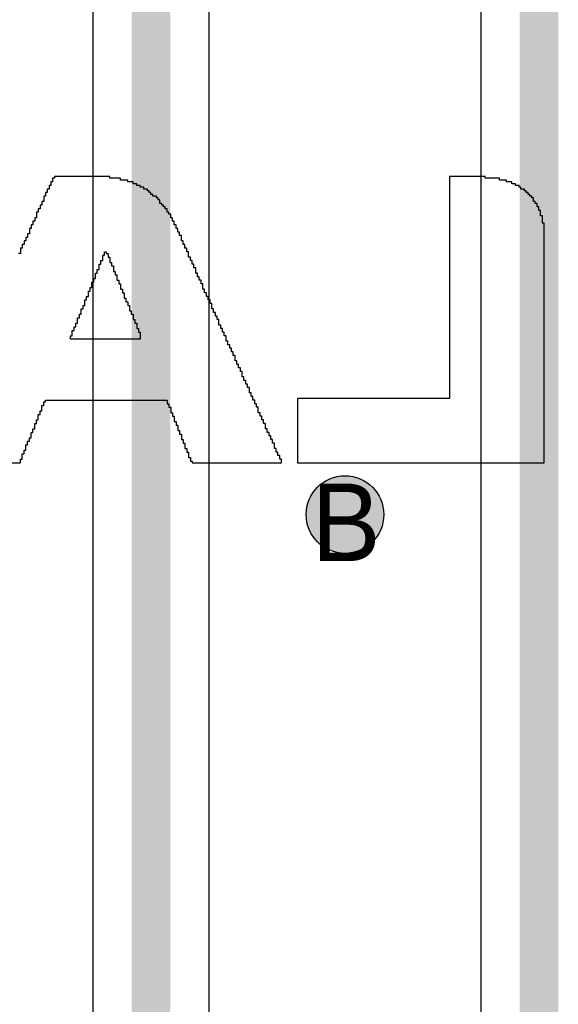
# Model space of a CAD drawing. Header units: millimetres. Extents: x -1.5 to 11.1, y -3 to 5.
# Tile 136 of 256: x 0.366 to 0.505, y 2.424 to 2.678. Entities that reach past the tile are written whole.
import ezdxf

# ---------------------------------------------------------------- set-up
doc = ezdxf.new("R2010")
doc.units = ezdxf.units.MM
doc.header["$MEASUREMENT"] = 0
for name, color, linetype, true_color in [('BottomLayer', 5, 'Continuous', 0x0000ff), ('BottomOverlay', 7, 'Continuous', 0x999900), ('DrillDrawing', 1, 'Continuous', 0xff0000), ('Metal_2', 7, 'Continuous', 0x7f0000), ('Metal_3', 7, 'Continuous', 0x3f7f00), ('TopLayer', 1, 'Continuous', 0xff0000)]:
    doc.layers.add(name, color=color, linetype=linetype, true_color=true_color)
doc.styles.add('textstyle638', font='txt')

# ---------------------------------------------------------------- blocks, each defined once
blk = doc.blocks.new('GRF_2021_F____B_16')
at = {"layer": 'BottomOverlay'}
for p, q in [((0.16228, 0.03666), (0.09865, 0.03666)), ((0.09865, 0.03666), (0.09865, 0.0362)), ((0.09865, 0.0362), (0.09865, 0.03573)), ((0.09865, 0.03573), (0.09865, 0.03527)), ((0.16228, 0.0362), (0.16228, 0.03666)), ((0.16228, 0.03573), (0.16228, 0.0362)), ((0.16228, 0.03527), (0.16228, 0.03573)), ((0.18941, 0.03666), (0.16636, 0.03666)), ((0.16636, 0.03666), (0.16636, 0.0362)), ((0.16636, 0.0362), (0.16636, 0.03573)), ((0.16636, 0.03573), (0.16682, 0.03573)), ((0.16682, 0.03573), (0.16682, 0.03527)), ((0.18941, 0.0362), (0.18941, 0.03666)), ((0.18987, 0.0362), (0.18941, 0.0362)), ((0.18987, 0.03573), (0.18987, 0.0362)), ((0.18987, 0.03527), (0.18987, 0.03573)), ((0.23368, 0.03573), (0.23321, 0.03573)), ((0.23321, 0.03573), (0.23321, 0.03527)), ((0.25811, 0.03666), (0.23368, 0.03666)), ((0.23368, 0.03666), (0.23368, 0.0362)), ((0.23368, 0.0362), (0.23368, 0.03573)), ((0.09865, 0.03527), (0.09865, 0.03481)), ((0.09865, 0.03481), (0.09865, 0.03435)), ((0.09865, 0.03435), (0.09865, 0.03389)), ((0.09865, 0.03389), (0.09865, 0.03343)), ((0.09865, 0.03343), (0.09865, 0.03297)), ((0.16228, 0.03481), (0.16228, 0.03527)), ((0.16228, 0.03435), (0.16228, 0.03481)), ((0.16228, 0.03389), (0.16228, 0.03435)), ((0.16228, 0.03343), (0.16228, 0.03389)), ((0.16228, 0.03297), (0.16228, 0.03343)), ((0.16682, 0.03527), (0.16682, 0.03481)), ((0.16682, 0.03481), (0.16728, 0.03481)), ((0.16728, 0.03481), (0.16728, 0.03435)), ((0.16728, 0.03435), (0.16728, 0.03389)), ((0.16728, 0.03389), (0.16774, 0.03389)), ((0.16774, 0.03389), (0.16774, 0.03343)), ((0.16774, 0.03343), (0.16774, 0.03297)), ((0.19033, 0.03527), (0.18987, 0.03527)), ((0.19033, 0.03481), (0.19033, 0.03527)), ((0.19033, 0.03435), (0.19033, 0.03481)), ((0.19033, 0.03389), (0.19033, 0.03435)), ((0.19079, 0.03389), (0.19033, 0.03389)), ((0.19079, 0.03343), (0.19079, 0.03389)), ((0.19079, 0.03297), (0.19079, 0.03343)), ((0.23275, 0.03343), (0.23229, 0.03343)), ((0.23229, 0.03343), (0.23229, 0.03297)), ((0.23321, 0.03435), (0.23275, 0.03435)), ((0.23275, 0.03435), (0.23275, 0.03389)), ((0.23275, 0.03389), (0.23275, 0.03343)), ((0.23321, 0.03527), (0.23321, 0.03481)), ((0.23321, 0.03481), (0.23321, 0.03435)), ((0.09865, 0.03297), (0.09865, 0.03251)), ((0.09865, 0.03251), (0.09865, 0.03205)), ((0.09865, 0.03205), (0.09865, 0.03159)), ((0.09865, 0.03159), (0.09865, 0.03112)), ((0.09865, 0.03112), (0.09865, 0.03066)), ((0.09865, 0.03066), (0.09865, 0.0302)), ((0.16228, 0.03251), (0.16228, 0.03297)), ((0.16228, 0.03205), (0.16228, 0.03251)), ((0.16228, 0.03159), (0.16228, 0.03205)), ((0.16228, 0.03112), (0.16228, 0.03159)), ((0.16228, 0.03066), (0.16228, 0.03112)), ((0.16228, 0.0302), (0.16228, 0.03066)), ((0.16774, 0.03297), (0.1682, 0.03297)), ((0.1682, 0.03297), (0.1682, 0.03251)), ((0.1682, 0.03251), (0.1682, 0.03205)), ((0.1682, 0.03205), (0.1682, 0.03159)), ((0.1682, 0.03159), (0.16866, 0.03159)), ((0.16866, 0.03159), (0.16866, 0.03112)), ((0.16866, 0.03112), (0.16866, 0.03066)), ((0.16866, 0.03066), (0.16912, 0.03066)), ((0.16912, 0.03066), (0.16912, 0.0302)), ((0.19125, 0.03297), (0.19079, 0.03297)), ((0.19125, 0.03251), (0.19125, 0.03297)), ((0.19125, 0.03205), (0.19125, 0.03251)), ((0.19125, 0.03159), (0.19125, 0.03205)), ((0.19172, 0.03159), (0.19125, 0.03159)), ((0.19172, 0.03112), (0.19172, 0.03159)), ((0.19172, 0.03066), (0.19172, 0.03112)), ((0.19218, 0.03066), (0.19172, 0.03066)), ((0.19218, 0.0302), (0.19218, 0.03066)), ((0.23183, 0.03112), (0.23137, 0.03112)), ((0.23137, 0.03112), (0.23137, 0.03066)), ((0.23137, 0.03066), (0.23137, 0.0302)), ((0.23229, 0.03205), (0.23183, 0.03205)), ((0.23183, 0.03205), (0.23183, 0.03159)), ((0.23183, 0.03159), (0.23183, 0.03112)), ((0.23229, 0.03297), (0.23229, 0.03251)), ((0.23229, 0.03251), (0.23229, 0.03205)), ((0.09865, 0.0302), (0.09865, 0.02974)), ((0.09865, 0.02974), (0.09865, 0.02928)), ((0.09865, 0.02928), (0.09865, 0.02882)), ((0.09865, 0.02882), (0.09865, 0.02836)), ((0.09865, 0.02836), (0.09865, 0.0279)), ((0.16228, 0.02974), (0.16228, 0.0302)), ((0.16228, 0.02928), (0.16228, 0.02974)), ((0.16228, 0.02882), (0.16228, 0.02928)), ((0.16228, 0.02836), (0.16228, 0.02882)), ((0.16228, 0.0279), (0.16228, 0.02836)), ((0.16912, 0.0302), (0.16912, 0.02974)), ((0.16912, 0.02974), (0.16958, 0.02974)), ((0.16958, 0.02974), (0.16958, 0.02928)), ((0.16958, 0.02928), (0.16958, 0.02882)), ((0.16958, 0.02882), (0.17004, 0.02882)), ((0.17004, 0.02882), (0.17004, 0.02836)), ((0.17004, 0.02836), (0.17004, 0.0279)), ((0.19218, 0.02974), (0.19218, 0.0302)), ((0.19218, 0.02928), (0.19218, 0.02974)), ((0.19264, 0.02928), (0.19218, 0.02928)), ((0.19264, 0.02882), (0.19264, 0.02928)), ((0.19264, 0.02836), (0.19264, 0.02882)), ((0.1931, 0.02836), (0.19264, 0.02836)), ((0.1931, 0.0279), (0.1931, 0.02836)), ((0.23091, 0.02882), (0.23045, 0.02882)), ((0.23045, 0.02882), (0.23045, 0.02836)), ((0.23045, 0.02836), (0.23045, 0.0279)), ((0.23137, 0.0302), (0.23091, 0.0302)), ((0.23091, 0.0302), (0.23091, 0.02974)), ((0.23091, 0.02974), (0.23091, 0.02928)), ((0.23091, 0.02928), (0.23091, 0.02882)), ((0.09865, 0.0279), (0.09865, 0.02744)), ((0.09865, 0.02744), (0.09865, 0.02697)), ((0.09865, 0.02697), (0.09865, 0.02651)), ((0.09865, 0.02651), (0.09865, 0.02605)), ((0.09865, 0.02605), (0.09865, 0.02559)), ((0.09865, 0.02559), (0.09865, 0.02513)), ((0.16228, 0.02744), (0.16228, 0.0279)), ((0.16228, 0.02697), (0.16228, 0.02744)), ((0.16228, 0.02651), (0.16228, 0.02697)), ((0.16228, 0.02605), (0.16228, 0.02651)), ((0.16228, 0.02559), (0.16228, 0.02605)), ((0.16228, 0.02513), (0.16228, 0.02559)), ((0.17004, 0.0279), (0.17051, 0.0279)), ((0.17051, 0.0279), (0.17051, 0.02744)), ((0.17051, 0.02744), (0.17051, 0.02697)), ((0.17051, 0.02697), (0.17051, 0.02651)), ((0.17051, 0.02651), (0.17097, 0.02651)), ((0.17097, 0.02651), (0.17097, 0.02605)), ((0.17097, 0.02605), (0.17097, 0.02559)), ((0.17097, 0.02559), (0.17143, 0.02559)), ((0.17143, 0.02559), (0.17143, 0.02513)), ((0.1931, 0.02744), (0.1931, 0.0279)), ((0.1931, 0.02697), (0.1931, 0.02744)), ((0.19356, 0.02697), (0.1931, 0.02697)), ((0.19356, 0.02651), (0.19356, 0.02697)), ((0.19356, 0.02605), (0.19356, 0.02651)), ((0.19402, 0.02605), (0.19356, 0.02605)), ((0.19402, 0.02559), (0.19402, 0.02605)), ((0.19402, 0.02513), (0.19402, 0.02559)), ((0.22953, 0.02559), (0.22906, 0.02559)), ((0.22906, 0.02559), (0.22906, 0.02513)), ((0.22999, 0.02651), (0.22953, 0.02651)), ((0.22953, 0.02651), (0.22953, 0.02605)), ((0.22953, 0.02605), (0.22953, 0.02559)), ((0.23045, 0.0279), (0.22999, 0.0279)), ((0.22999, 0.0279), (0.22999, 0.02744)), ((0.22999, 0.02744), (0.22999, 0.02697)), ((0.22999, 0.02697), (0.22999, 0.02651)), ((0.09865, 0.02513), (0.09865, 0.02467)), ((0.09865, 0.02467), (0.09865, 0.02421)), ((0.09865, 0.02421), (0.09865, 0.02375)), ((0.09865, 0.02375), (0.09865, 0.02329)), ((0.09865, 0.02329), (0.09865, 0.02282)), ((0.16228, 0.02467), (0.16228, 0.02513)), ((0.16228, 0.02421), (0.16228, 0.02467)), ((0.16228, 0.02375), (0.16228, 0.02421)), ((0.16228, 0.02329), (0.16228, 0.02375)), ((0.16228, 0.02282), (0.16228, 0.02329)), ((0.17143, 0.02513), (0.17143, 0.02467)), ((0.17143, 0.02467), (0.17189, 0.02467)), ((0.17189, 0.02467), (0.17189, 0.02421)), ((0.17189, 0.02421), (0.17189, 0.02375)), ((0.17189, 0.02375), (0.17235, 0.02375)), ((0.17235, 0.02375), (0.17235, 0.02329)), ((0.17235, 0.02329), (0.17235, 0.02282)), ((0.19402, 0.02467), (0.19402, 0.02513)), ((0.19448, 0.02467), (0.19402, 0.02467)), ((0.19448, 0.02421), (0.19448, 0.02467)), ((0.19448, 0.02375), (0.19448, 0.02421)), ((0.19494, 0.02375), (0.19448, 0.02375)), ((0.19494, 0.02329), (0.19494, 0.02375)), ((0.19494, 0.02282), (0.19494, 0.02329)), ((0.2286, 0.02329), (0.22814, 0.02329)), ((0.22814, 0.02329), (0.22814, 0.02282)), ((0.22906, 0.02421), (0.2286, 0.02421)), ((0.2286, 0.02421), (0.2286, 0.02375)), ((0.2286, 0.02375), (0.2286, 0.02329)), ((0.22906, 0.02513), (0.22906, 0.02467)), ((0.22906, 0.02467), (0.22906, 0.02421)), ((0.09865, 0.02282), (0.09865, 0.02236)), ((0.09865, 0.02236), (0.09865, 0.0219)), ((0.09865, 0.0219), (0.09865, 0.02144)), ((0.09865, 0.02144), (0.09865, 0.02098)), ((0.09865, 0.02098), (0.09865, 0.02052)), ((0.09865, 0.02052), (0.09865, 0.02006)), ((0.16228, 0.02236), (0.16228, 0.02282)), ((0.16228, 0.0219), (0.16228, 0.02236)), ((0.16228, 0.02144), (0.16228, 0.0219)), ((0.16228, 0.02098), (0.16228, 0.02144)), ((0.16228, 0.02052), (0.16228, 0.02098)), ((0.16228, 0.02006), (0.16228, 0.02052)), ((0.17235, 0.02282), (0.17235, 0.02236)), ((0.17235, 0.02236), (0.17281, 0.02236)), ((0.17281, 0.02236), (0.17281, 0.0219)), ((0.17281, 0.0219), (0.17281, 0.02144)), ((0.17281, 0.02144), (0.17327, 0.02144)), ((0.17327, 0.02144), (0.17327, 0.02098)), ((0.17327, 0.02098), (0.17327, 0.02052)), ((0.17327, 0.02052), (0.17373, 0.02052)), ((0.17373, 0.02052), (0.17373, 0.02006)), ((0.19494, 0.02236), (0.19494, 0.02282)), ((0.1954, 0.02236), (0.19494, 0.02236)), ((0.1954, 0.0219), (0.1954, 0.02236)), ((0.1954, 0.02144), (0.1954, 0.0219)), ((0.19587, 0.02144), (0.1954, 0.02144)), ((0.19587, 0.02098), (0.19587, 0.02144)), ((0.19587, 0.02052), (0.19587, 0.02098)), ((0.22722, 0.02052), (0.19587, 0.02052)), ((0.22768, 0.02098), (0.22722, 0.02098)), ((0.22722, 0.02098), (0.22722, 0.02052)), ((0.22814, 0.0219), (0.22768, 0.0219)), ((0.22768, 0.0219), (0.22768, 0.02144)), ((0.22768, 0.02144), (0.22768, 0.02098)), ((0.22814, 0.02282), (0.22814, 0.02236)), ((0.22814, 0.02236), (0.22814, 0.0219)), ((0.09865, 0.02006), (0.09865, 0.0196)), ((0.09865, 0.0196), (0.09865, 0.01914)), ((0.09865, 0.01914), (0.09865, 0.01867)), ((0.09865, 0.01867), (0.09865, 0.01821)), ((0.09865, 0.01821), (0.09865, 0.01775)), ((0.12309, 0.0196), (0.12309, 0.02006)), ((0.12309, 0.02006), (0.16228, 0.02006)), ((0.12309, 0.01914), (0.12309, 0.0196)), ((0.12309, 0.01867), (0.12309, 0.01914)), ((0.12309, 0.01821), (0.12309, 0.01867)), ((0.12309, 0.01775), (0.12309, 0.01821)), ((0.17373, 0.02006), (0.17373, 0.0196)), ((0.17373, 0.0196), (0.17419, 0.0196)), ((0.17419, 0.0196), (0.17419, 0.01914)), ((0.17419, 0.01914), (0.17419, 0.01867)), ((0.17419, 0.01867), (0.17466, 0.01867)), ((0.17466, 0.01867), (0.17466, 0.01821)), ((0.17466, 0.01821), (0.17466, 0.01775)), ((0.09865, 0.01775), (0.09865, 0.01729)), ((0.09865, 0.01729), (0.09865, 0.01683)), ((0.09865, 0.01683), (0.09865, 0.01637)), ((0.09865, 0.01637), (0.09865, 0.01591)), ((0.09865, 0.01591), (0.09865, 0.01545)), ((0.09865, 0.01545), (0.09865, 0.01499)), ((0.12309, 0.01729), (0.12309, 0.01775)), ((0.12309, 0.01683), (0.12309, 0.01729)), ((0.12309, 0.01637), (0.12309, 0.01683)), ((0.12309, 0.01591), (0.12309, 0.01637)), ((0.12309, 0.01545), (0.12309, 0.01591)), ((0.12309, 0.01499), (0.12309, 0.01545)), ((0.17466, 0.01775), (0.17466, 0.01729)), ((0.17466, 0.01729), (0.17512, 0.01729)), ((0.17512, 0.01729), (0.17512, 0.01683)), ((0.17512, 0.01683), (0.17512, 0.01637)), ((0.17512, 0.01637), (0.17558, 0.01637)), ((0.17558, 0.01637), (0.17558, 0.01591)), ((0.17558, 0.01591), (0.17558, 0.01545)), ((0.17558, 0.01545), (0.17604, 0.01545)), ((0.17604, 0.01545), (0.17604, 0.01499)), ((0.09865, 0.01499), (0.09865, 0.01452)), ((0.09865, 0.01452), (0.09865, 0.01406)), ((0.09865, 0.01406), (0.09865, 0.0136)), ((0.09865, 0.0136), (0.09865, 0.01314)), ((0.09865, 0.01314), (0.09865, 0.01268)), ((0.12309, 0.01452), (0.12309, 0.01499)), ((0.12309, 0.01406), (0.12309, 0.01452)), ((0.12309, 0.0136), (0.12309, 0.01406)), ((0.12309, 0.01314), (0.12309, 0.0136)), ((0.12309, 0.01268), (0.12309, 0.01314)), ((0.17604, 0.01499), (0.17604, 0.01452)), ((0.17604, 0.01452), (0.1765, 0.01452)), ((0.1765, 0.01452), (0.1765, 0.01406)), ((0.1765, 0.01406), (0.1765, 0.0136)), ((0.1765, 0.0136), (0.1765, 0.01314)), ((0.1765, 0.01314), (0.17696, 0.01314)), ((0.17696, 0.01314), (0.17696, 0.01268)), ((0.09865, 0.01268), (0.09865, 0.01222)), ((0.09865, 0.01222), (0.09865, 0.01176)), ((0.09865, 0.01176), (0.09865, 0.0113)), ((0.09865, 0.0113), (0.09865, 0.01084)), ((0.09865, 0.01084), (0.09865, 0.01037)), ((0.09865, 0.01037), (0.09865, 0.00991)), ((0.12309, 0.01222), (0.12309, 0.01268)), ((0.12309, 0.01176), (0.12309, 0.01222)), ((0.12309, 0.0113), (0.12309, 0.01176)), ((0.12309, 0.01084), (0.12309, 0.0113)), ((0.12309, 0.01037), (0.12309, 0.01084)), ((0.12309, 0.00991), (0.12309, 0.01037)), ((0.17696, 0.01268), (0.17696, 0.01222)), ((0.17696, 0.01222), (0.17742, 0.01222)), ((0.17742, 0.01222), (0.17742, 0.01176)), ((0.17742, 0.01176), (0.17742, 0.0113)), ((0.17742, 0.0113), (0.17788, 0.0113)), ((0.17788, 0.0113), (0.17788, 0.01084)), ((0.17788, 0.01084), (0.17788, 0.01037)), ((0.17788, 0.01037), (0.17834, 0.01037)), ((0.17834, 0.01037), (0.17834, 0.00991)), ((0.09865, 0.00991), (0.09865, 0.00945)), ((0.09865, 0.00945), (0.09865, 0.00899)), ((0.09865, 0.00899), (0.09865, 0.00853)), ((0.09865, 0.00853), (0.09865, 0.00807)), ((0.09865, 0.00807), (0.09865, 0.00761)), ((0.12309, 0.00945), (0.12309, 0.00991)), ((0.12309, 0.00899), (0.12309, 0.00945)), ((0.12309, 0.00853), (0.12309, 0.00899)), ((0.12309, 0.00807), (0.12309, 0.00853)), ((0.12309, 0.00761), (0.12309, 0.00807)), ((0.17834, 0.00991), (0.17834, 0.00945)), ((0.17834, 0.00945), (0.17834, 0.00899)), ((0.17834, 0.00899), (0.17881, 0.00899)), ((0.17881, 0.00899), (0.17881, 0.00853)), ((0.17881, 0.00853), (0.17881, 0.00807)), ((0.17881, 0.00807), (0.17927, 0.00807)), ((0.17927, 0.00807), (0.17927, 0.00761)), ((0.09865, 0.00761), (0.09865, 0.00715)), ((0.09865, 0.00715), (0.09865, 0.00669)), ((0.09865, 0.00669), (0.09865, 0.00622)), ((0.09865, 0.00622), (0.09865, 0.00576)), ((0.09865, 0.00576), (0.09865, 0.0053)), ((0.09865, 0.0053), (0.09865, 0.00484)), ((0.12309, 0.00715), (0.12309, 0.00761)), ((0.12309, 0.00669), (0.12309, 0.00715)), ((0.12309, 0.00622), (0.12309, 0.00669)), ((0.12309, 0.00576), (0.12309, 0.00622)), ((0.12309, 0.0053), (0.12309, 0.00576)), ((0.12309, 0.00484), (0.12309, 0.0053)), ((0.17927, 0.00761), (0.17927, 0.00715)), ((0.17927, 0.00715), (0.17973, 0.00715)), ((0.17973, 0.00715), (0.17973, 0.00669)), ((0.17973, 0.00669), (0.17973, 0.00622)), ((0.17973, 0.00622), (0.18019, 0.00622)), ((0.18019, 0.00622), (0.18019, 0.00576)), ((0.18019, 0.00576), (0.18019, 0.0053)), ((0.18019, 0.0053), (0.18065, 0.0053)), ((0.18065, 0.0053), (0.18065, 0.00484)), ((0.09865, 0.00484), (0.09865, 0.00438)), ((0.09865, 0.00438), (0.09865, 0.00392)), ((0.09865, 0.00392), (0.09865, 0.00346)), ((0.09865, 0.00346), (0.09865, 0.003)), ((0.09865, 0.003), (0.09865, 0.00254)), ((0.12309, 0.00438), (0.12309, 0.00484)), ((0.12309, 0.00392), (0.12309, 0.00438)), ((0.12309, 0.00346), (0.12309, 0.00392)), ((0.12309, 0.003), (0.12309, 0.00346)), ((0.12309, 0.00254), (0.12309, 0.003)), ((0.18065, 0.00484), (0.18065, 0.00438)), ((0.18065, 0.00438), (0.18065, 0.00392)), ((0.18065, 0.00392), (0.18111, 0.00392)), ((0.18111, 0.00392), (0.18111, 0.00346)), ((0.18111, 0.00346), (0.18111, 0.003)), ((0.18111, 0.003), (0.18157, 0.003)), ((0.18157, 0.003), (0.18157, 0.00254)), ((0.20278, 0.00438), (0.20278, 0.00484)), ((0.20278, 0.00484), (0.22076, 0.00484)), ((0.20278, 0.00392), (0.20278, 0.00438)), ((0.20278, 0.00346), (0.20278, 0.00392)), ((0.20278, 0.003), (0.20278, 0.00346)), ((0.20324, 0.003), (0.20278, 0.003)), ((0.20324, 0.00254), (0.20324, 0.003)), ((0.22076, 0.00392), (0.2203, 0.00392)), ((0.2203, 0.00392), (0.2203, 0.00346)), ((0.2203, 0.00346), (0.2203, 0.003)), ((0.2203, 0.003), (0.2203, 0.00254)), ((0.22076, 0.00484), (0.22076, 0.00438)), ((0.22076, 0.00438), (0.22076, 0.00392)), ((0.09865, 0.00254), (0.09865, 0.00207)), ((0.09865, 0.00207), (0.09865, 0.00161)), ((0.09865, 0.00161), (0.09865, 0.00115)), ((0.09865, 0.00115), (0.09865, 0.00069)), ((0.09865, 0.00069), (0.09865, 0.00023)), ((0.09865, 0.00023), (0.09865, -0.00023)), ((0.12309, 0.00207), (0.12309, 0.00254)), ((0.12309, 0.00161), (0.12309, 0.00207)), ((0.12309, 0.00115), (0.12309, 0.00161)), ((0.12309, 0.00069), (0.12309, 0.00115)), ((0.12309, 0.00023), (0.12309, 0.00069)), ((0.12309, -0.00023), (0.12309, 0.00023)), ((0.18157, 0.00254), (0.18157, 0.00207)), ((0.18157, 0.00207), (0.18203, 0.00207)), ((0.18203, 0.00207), (0.18203, 0.00161)), ((0.18203, 0.00161), (0.18203, 0.00115)), ((0.18203, 0.00115), (0.18249, 0.00115)), ((0.18249, 0.00115), (0.18249, 0.00069)), ((0.18249, 0.00069), (0.18249, 0.00023)), ((0.18249, 0.00023), (0.18249, -0.00023)), ((0.20324, 0.00207), (0.20324, 0.00254)), ((0.2037, 0.00207), (0.20324, 0.00207)), ((0.2037, 0.00161), (0.2037, 0.00207)), ((0.2037, 0.00115), (0.2037, 0.00161)), ((0.2037, 0.00069), (0.2037, 0.00115)), ((0.20417, 0.00069), (0.2037, 0.00069)), ((0.20417, 0.00023), (0.20417, 0.00069)), ((0.20417, -0.00023), (0.20417, 0.00023)), ((0.21938, 0.00069), (0.21892, 0.00069)), ((0.21892, 0.00069), (0.21892, 0.00023)), ((0.21892, 0.00023), (0.21892, -0.00023)), ((0.21984, 0.00161), (0.21938, 0.00161)), ((0.21938, 0.00161), (0.21938, 0.00115)), ((0.21938, 0.00115), (0.21938, 0.00069)), ((0.2203, 0.00254), (0.21984, 0.00254)), ((0.21984, 0.00254), (0.21984, 0.00207)), ((0.21984, 0.00207), (0.21984, 0.00161)), ((0.09865, -0.00023), (0.09865, -0.00069)), ((0.09865, -0.00069), (0.09865, -0.00115)), ((0.09865, -0.00115), (0.09865, -0.00161)), ((0.09865, -0.00161), (0.09865, -0.00207)), ((0.09865, -0.00207), (0.09865, -0.00254)), ((0.09865, -0.00254), (0.09865, -0.003)), ((0.12309, -0.00069), (0.12309, -0.00023)), ((0.12309, -0.00115), (0.12309, -0.00069)), ((0.12309, -0.00161), (0.12309, -0.00115)), ((0.12309, -0.00207), (0.12309, -0.00161)), ((0.12309, -0.00254), (0.12309, -0.00207)), ((0.12309, -0.003), (0.12309, -0.00254)), ((0.18249, -0.00023), (0.18296, -0.00023)), ((0.18296, -0.00023), (0.18296, -0.00069)), ((0.18296, -0.00069), (0.18296, -0.00115)), ((0.18296, -0.00115), (0.18342, -0.00115)), ((0.18342, -0.00115), (0.18342, -0.00161)), ((0.18342, -0.00161), (0.18342, -0.00207)), ((0.18342, -0.00207), (0.18388, -0.00207)), ((0.18388, -0.00207), (0.18388, -0.00254)), ((0.18388, -0.00254), (0.18388, -0.003)), ((0.20463, -0.00023), (0.20417, -0.00023)), ((0.20463, -0.00069), (0.20463, -0.00023)), ((0.20463, -0.00115), (0.20463, -0.00069)), ((0.20463, -0.00161), (0.20463, -0.00115)), ((0.20509, -0.00161), (0.20463, -0.00161)), ((0.20509, -0.00207), (0.20509, -0.00161)), ((0.20509, -0.00254), (0.20509, -0.00207)), ((0.20555, -0.00254), (0.20509, -0.00254)), ((0.20555, -0.003), (0.20555, -0.00254)), ((0.21846, -0.00161), (0.218, -0.00161)), ((0.218, -0.00161), (0.218, -0.00207)), ((0.218, -0.00207), (0.218, -0.00254)), ((0.218, -0.00254), (0.218, -0.003)), ((0.21892, -0.00069), (0.21846, -0.00069)), ((0.21846, -0.00069), (0.21846, -0.00115)), ((0.21846, -0.00115), (0.21846, -0.00161)), ((0.21892, -0.00023), (0.21892, -0.00069)), ((0.09865, -0.003), (0.09865, -0.00346)), ((0.09865, -0.00346), (0.09865, -0.00392)), ((0.09865, -0.00392), (0.09865, -0.00438)), ((0.09865, -0.00438), (0.09865, -0.00484)), ((0.09865, -0.00484), (0.09865, -0.0053)), ((0.12309, -0.00346), (0.12309, -0.003)), ((0.12309, -0.00392), (0.12309, -0.00346)), ((0.12309, -0.00438), (0.12309, -0.00392)), ((0.12309, -0.00484), (0.12309, -0.00438)), ((0.12309, -0.0053), (0.12309, -0.00484)), ((0.18388, -0.003), (0.18434, -0.003)), ((0.18434, -0.003), (0.18434, -0.00346)), ((0.18434, -0.00346), (0.18434, -0.00392)), ((0.18434, -0.00392), (0.18434, -0.00438)), ((0.18434, -0.00438), (0.1848, -0.00438)), ((0.1848, -0.00438), (0.1848, -0.00484)), ((0.1848, -0.00484), (0.1848, -0.0053)), ((0.20555, -0.00346), (0.20555, -0.003)), ((0.20555, -0.00392), (0.20555, -0.00346)), ((0.20601, -0.00392), (0.20555, -0.00392)), ((0.20601, -0.00438), (0.20601, -0.00392)), ((0.20601, -0.00484), (0.20601, -0.00438)), ((0.20647, -0.00484), (0.20601, -0.00484)), ((0.20647, -0.0053), (0.20647, -0.00484)), ((0.21754, -0.00392), (0.21708, -0.00392)), ((0.21708, -0.00392), (0.21708, -0.00438)), ((0.21708, -0.00438), (0.21708, -0.00484)), ((0.21708, -0.00484), (0.21708, -0.0053)), ((0.218, -0.003), (0.21754, -0.003)), ((0.21754, -0.003), (0.21754, -0.00346)), ((0.21754, -0.00346), (0.21754, -0.00392)), ((0.09865, -0.0053), (0.09865, -0.00576)), ((0.09865, -0.00576), (0.09865, -0.00622)), ((0.09865, -0.00622), (0.09865, -0.00669)), ((0.09865, -0.00669), (0.09865, -0.00715)), ((0.09865, -0.00715), (0.09865, -0.00761)), ((0.09865, -0.00761), (0.09865, -0.00807)), ((0.12309, -0.00576), (0.12309, -0.0053)), ((0.12309, -0.00622), (0.12309, -0.00576)), ((0.12309, -0.00669), (0.12309, -0.00622)), ((0.12309, -0.00715), (0.12309, -0.00669)), ((0.12309, -0.00761), (0.12309, -0.00715)), ((0.12309, -0.00807), (0.12309, -0.00761)), ((0.1848, -0.0053), (0.18526, -0.0053)), ((0.18526, -0.0053), (0.18526, -0.00576)), ((0.18526, -0.00576), (0.18526, -0.00622)), ((0.18526, -0.00622), (0.18572, -0.00622)), ((0.18572, -0.00622), (0.18572, -0.00669)), ((0.18572, -0.00669), (0.18572, -0.00715)), ((0.18572, -0.00715), (0.18618, -0.00715)), ((0.18618, -0.00715), (0.18618, -0.00761)), ((0.18618, -0.00761), (0.18618, -0.00807)), ((0.20647, -0.00576), (0.20647, -0.0053)), ((0.20693, -0.00576), (0.20647, -0.00576)), ((0.20693, -0.00622), (0.20693, -0.00576)), ((0.20693, -0.00669), (0.20693, -0.00622)), ((0.20693, -0.00715), (0.20693, -0.00669)), ((0.20739, -0.00715), (0.20693, -0.00715)), ((0.20739, -0.00761), (0.20739, -0.00715)), ((0.20739, -0.00807), (0.20739, -0.00761)), ((0.21615, -0.00761), (0.21569, -0.00761)), ((0.21569, -0.00761), (0.21569, -0.00807)), ((0.21662, -0.00622), (0.21615, -0.00622)), ((0.21615, -0.00622), (0.21615, -0.00669)), ((0.21615, -0.00669), (0.21615, -0.00715)), ((0.21615, -0.00715), (0.21615, -0.00761)), ((0.21708, -0.0053), (0.21662, -0.0053)), ((0.21662, -0.0053), (0.21662, -0.00576)), ((0.21662, -0.00576), (0.21662, -0.00622)), ((0.09865, -0.00807), (0.09865, -0.00853)), ((0.09865, -0.00853), (0.09865, -0.00899)), ((0.09865, -0.00899), (0.09865, -0.00945)), ((0.09865, -0.00945), (0.09865, -0.00991)), ((0.09865, -0.00991), (0.09865, -0.01037)), ((0.12309, -0.00853), (0.12309, -0.00807)), ((0.12309, -0.00899), (0.12309, -0.00853)), ((0.12309, -0.00945), (0.12309, -0.00899)), ((0.12309, -0.00991), (0.12309, -0.00945)), ((0.12309, -0.01037), (0.12309, -0.00991)), ((0.18618, -0.00807), (0.18664, -0.00807)), ((0.18664, -0.00807), (0.18664, -0.00853)), ((0.18664, -0.00853), (0.18664, -0.00899)), ((0.18664, -0.00899), (0.18664, -0.00945)), ((0.18664, -0.00945), (0.18711, -0.00945)), ((0.18711, -0.00945), (0.1871, -0.00991)), ((0.1871, -0.00991), (0.18711, -0.01037)), ((0.20785, -0.00807), (0.20739, -0.00807)), ((0.20785, -0.00853), (0.20785, -0.00807)), ((0.20785, -0.00899), (0.20785, -0.00853)), ((0.20785, -0.00945), (0.20785, -0.00899)), ((0.20832, -0.00945), (0.20785, -0.00945)), ((0.20832, -0.00991), (0.20832, -0.00945)), ((0.20832, -0.01037), (0.20832, -0.00991)), ((0.21523, -0.00991), (0.21477, -0.00991)), ((0.21477, -0.00991), (0.21477, -0.01037)), ((0.21569, -0.00853), (0.21523, -0.00853)), ((0.21523, -0.00853), (0.21523, -0.00899)), ((0.21523, -0.00899), (0.21523, -0.00945)), ((0.21523, -0.00945), (0.21523, -0.00991)), ((0.21569, -0.00807), (0.21569, -0.00853)), ((0.09865, -0.01037), (0.09865, -0.01084)), ((0.09865, -0.01084), (0.09865, -0.0113)), ((0.09865, -0.0113), (0.09865, -0.01176)), ((0.09865, -0.01176), (0.09865, -0.01222)), ((0.09865, -0.01222), (0.09865, -0.01268)), ((0.09865, -0.01268), (0.09865, -0.01314)), ((0.12309, -0.01084), (0.12309, -0.01037)), ((0.12309, -0.0113), (0.12309, -0.01084)), ((0.12309, -0.01176), (0.12309, -0.0113)), ((0.12309, -0.01222), (0.12309, -0.01176)), ((0.12309, -0.01268), (0.12309, -0.01222)), ((0.12309, -0.01314), (0.12309, -0.01268)), ((0.18711, -0.01037), (0.18757, -0.01037)), ((0.18757, -0.01037), (0.18757, -0.01084)), ((0.18757, -0.01084), (0.18757, -0.0113)), ((0.18757, -0.0113), (0.18803, -0.0113)), ((0.18803, -0.0113), (0.18803, -0.01176)), ((0.18803, -0.01176), (0.18803, -0.01222)), ((0.18803, -0.01222), (0.18849, -0.01222)), ((0.18849, -0.01222), (0.18849, -0.01268)), ((0.18849, -0.01268), (0.18849, -0.01314)), ((0.20878, -0.01037), (0.20832, -0.01037)), ((0.20878, -0.01084), (0.20878, -0.01037)), ((0.20878, -0.0113), (0.20878, -0.01084)), ((0.20878, -0.01176), (0.20878, -0.0113)), ((0.20924, -0.01176), (0.20878, -0.01176)), ((0.20924, -0.01222), (0.20924, -0.01176)), ((0.20924, -0.01268), (0.20924, -0.01222)), ((0.2097, -0.01268), (0.20924, -0.01268)), ((0.2097, -0.01314), (0.2097, -0.01268)), ((0.21431, -0.01222), (0.21385, -0.01222)), ((0.21385, -0.01222), (0.21385, -0.01268)), ((0.21385, -0.01268), (0.21385, -0.01314)), ((0.21477, -0.01084), (0.21431, -0.01084)), ((0.21431, -0.01084), (0.21431, -0.0113)), ((0.21431, -0.0113), (0.21431, -0.01176)), ((0.21431, -0.01176), (0.21431, -0.01222)), ((0.21477, -0.01037), (0.21477, -0.01084)), ((0.09865, -0.01314), (0.09865, -0.0136)), ((0.09865, -0.0136), (0.09865, -0.01406)), ((0.09865, -0.01406), (0.09865, -0.01452)), ((0.09865, -0.01452), (0.09865, -0.01499)), ((0.09865, -0.01499), (0.09865, -0.01545)), ((0.12309, -0.0136), (0.12309, -0.01314)), ((0.12309, -0.01406), (0.12309, -0.0136)), ((0.12309, -0.01452), (0.12309, -0.01406)), ((0.12309, -0.01499), (0.12309, -0.01452)), ((0.12309, -0.01545), (0.12309, -0.01499)), ((0.18849, -0.01314), (0.18849, -0.0136)), ((0.18849, -0.0136), (0.18895, -0.0136)), ((0.18895, -0.0136), (0.18895, -0.01406)), ((0.18895, -0.01406), (0.18895, -0.01452)), ((0.18895, -0.01452), (0.18941, -0.01452)), ((0.18941, -0.01452), (0.18941, -0.01499)), ((0.18941, -0.01499), (0.18941, -0.01545)), ((0.2097, -0.0136), (0.2097, -0.01314)), ((0.2097, -0.01406), (0.2097, -0.0136)), ((0.21016, -0.01406), (0.2097, -0.01406)), ((0.21016, -0.01452), (0.21016, -0.01406)), ((0.21016, -0.01499), (0.21016, -0.01452)), ((0.21062, -0.01499), (0.21016, -0.01499)), ((0.21062, -0.01545), (0.21062, -0.01499)), ((0.21339, -0.01452), (0.21293, -0.01452)), ((0.21293, -0.01452), (0.21293, -0.01499)), ((0.21293, -0.01499), (0.21293, -0.01545)), ((0.21385, -0.01314), (0.21339, -0.01314)), ((0.21339, -0.01314), (0.21339, -0.0136)), ((0.21339, -0.0136), (0.21339, -0.01406)), ((0.21339, -0.01406), (0.21339, -0.01452)), ((0.09865, -0.01545), (0.09865, -0.01591)), ((0.09865, -0.01591), (0.09865, -0.01637)), ((0.09865, -0.01637), (0.09865, -0.01683)), ((0.09865, -0.01683), (0.09865, -0.01729)), ((0.09865, -0.01729), (0.09865, -0.01775)), ((0.09865, -0.01775), (0.09865, -0.01821)), ((0.12309, -0.01591), (0.12309, -0.01545)), ((0.12309, -0.01637), (0.12309, -0.01591)), ((0.12309, -0.01683), (0.12309, -0.01637)), ((0.12309, -0.01729), (0.12309, -0.01683)), ((0.12309, -0.01775), (0.12309, -0.01729)), ((0.12309, -0.01821), (0.12309, -0.01775)), ((0.18941, -0.01545), (0.18987, -0.01545)), ((0.18987, -0.01545), (0.18987, -0.01591)), ((0.18987, -0.01591), (0.18987, -0.01637)), ((0.18987, -0.01637), (0.19033, -0.01637)), ((0.19033, -0.01637), (0.19033, -0.01683)), ((0.19033, -0.01683), (0.19033, -0.01729)), ((0.19033, -0.01729), (0.19033, -0.01775)), ((0.19033, -0.01775), (0.19079, -0.01775)), ((0.19079, -0.01775), (0.19079, -0.01821)), ((0.21062, -0.01591), (0.21062, -0.01545)), ((0.21062, -0.01637), (0.21062, -0.01591)), ((0.21108, -0.01637), (0.21062, -0.01637)), ((0.21108, -0.01683), (0.21108, -0.01637)), ((0.21108, -0.01729), (0.21108, -0.01683)), ((0.21154, -0.01729), (0.21108, -0.01729)), ((0.21154, -0.01775), (0.21154, -0.01729)), ((0.212, -0.01775), (0.21154, -0.01775)), ((0.21247, -0.01683), (0.212, -0.01683)), ((0.212, -0.01683), (0.212, -0.01729)), ((0.212, -0.01729), (0.212, -0.01775)), ((0.21293, -0.01545), (0.21247, -0.01545)), ((0.21247, -0.01545), (0.21247, -0.01591)), ((0.21247, -0.01591), (0.21247, -0.01637)), ((0.21247, -0.01637), (0.21247, -0.01683)), ((0.23368, -0.01775), (0.23368, -0.01729)), ((0.23368, -0.01729), (0.23414, -0.01729)), ((0.23368, -0.01821), (0.23368, -0.01775)), ((0.09865, -0.01821), (0.09865, -0.01867)), ((0.09865, -0.01867), (0.09865, -0.01914)), ((0.09865, -0.01914), (0.09865, -0.0196)), ((0.09865, -0.0196), (0.09865, -0.02006)), ((0.09865, -0.02006), (0.09865, -0.02052)), ((0.12309, -0.01867), (0.12309, -0.01821)), ((0.12309, -0.01914), (0.12309, -0.01867)), ((0.12309, -0.0196), (0.12309, -0.01914)), ((0.12309, -0.02006), (0.12309, -0.0196)), ((0.12309, -0.02052), (0.12309, -0.02006)), ((0.19079, -0.01821), (0.19079, -0.01867)), ((0.19079, -0.01867), (0.19125, -0.01867)), ((0.19125, -0.01867), (0.19125, -0.01914)), ((0.19125, -0.01914), (0.19125, -0.0196)), ((0.19125, -0.0196), (0.19172, -0.0196)), ((0.19172, -0.0196), (0.19172, -0.02006)), ((0.19172, -0.02006), (0.19172, -0.02052)), ((0.23275, -0.02006), (0.23275, -0.0196)), ((0.23275, -0.0196), (0.23321, -0.0196)), ((0.23275, -0.02052), (0.23275, -0.02006)), ((0.23321, -0.01914), (0.23321, -0.01867)), ((0.23321, -0.01867), (0.23368, -0.01867)), ((0.23321, -0.0196), (0.23321, -0.01914)), ((0.23368, -0.01867), (0.23368, -0.01821)), ((0.09865, -0.02052), (0.09865, -0.02098)), ((0.09865, -0.02098), (0.09865, -0.02144)), ((0.09865, -0.02144), (0.09865, -0.0219)), ((0.09865, -0.0219), (0.09865, -0.02236)), ((0.09865, -0.02236), (0.09865, -0.02282)), ((0.09865, -0.02282), (0.09865, -0.02329)), ((0.12309, -0.02098), (0.12309, -0.02052)), ((0.12309, -0.02144), (0.12309, -0.02098)), ((0.12309, -0.0219), (0.12309, -0.02144)), ((0.12309, -0.02236), (0.12309, -0.0219)), ((0.12309, -0.02282), (0.12309, -0.02236)), ((0.12309, -0.02329), (0.12309, -0.02282)), ((0.19172, -0.02052), (0.19218, -0.02052)), ((0.19218, -0.02052), (0.19218, -0.02098)), ((0.19218, -0.02098), (0.19218, -0.02144)), ((0.19218, -0.02144), (0.19218, -0.0219)), ((0.19218, -0.0219), (0.19264, -0.0219)), ((0.19264, -0.0219), (0.19264, -0.02236)), ((0.19264, -0.02236), (0.19264, -0.02282)), ((0.19264, -0.02282), (0.1931, -0.02282)), ((0.1931, -0.02282), (0.1931, -0.02329)), ((0.23137, -0.02282), (0.23137, -0.02236)), ((0.23137, -0.02236), (0.23183, -0.02236)), ((0.23137, -0.02329), (0.23137, -0.02282)), ((0.23183, -0.0219), (0.23183, -0.02144)), ((0.23183, -0.02144), (0.23229, -0.02144)), ((0.23183, -0.02236), (0.23183, -0.0219)), ((0.23229, -0.02098), (0.23229, -0.02052)), ((0.23229, -0.02052), (0.23275, -0.02052)), ((0.23229, -0.02144), (0.23229, -0.02098)), ((0.09865, -0.02329), (0.09865, -0.02375)), ((0.09865, -0.02375), (0.09865, -0.02421)), ((0.09865, -0.02421), (0.09865, -0.02467)), ((0.09865, -0.02467), (0.09865, -0.02513)), ((0.09865, -0.02513), (0.09911, -0.02513)), ((0.09911, -0.02513), (0.09911, -0.02559)), ((0.12309, -0.02375), (0.12309, -0.02329)), ((0.12309, -0.02421), (0.12309, -0.02375)), ((0.12309, -0.02467), (0.12309, -0.02421)), ((0.12309, -0.02513), (0.12309, -0.02467)), ((0.12309, -0.02559), (0.12309, -0.02513)), ((0.1931, -0.02329), (0.1931, -0.02375)), ((0.1931, -0.02375), (0.19356, -0.02375)), ((0.19356, -0.02375), (0.19356, -0.02421)), ((0.19356, -0.02421), (0.19356, -0.02467)), ((0.19356, -0.02467), (0.19402, -0.02467)), ((0.19402, -0.02467), (0.19402, -0.02513)), ((0.19402, -0.02513), (0.19402, -0.02559)), ((0.23045, -0.02513), (0.23045, -0.02467)), ((0.23045, -0.02467), (0.23091, -0.02467)), ((0.23045, -0.02559), (0.23045, -0.02513)), ((0.23091, -0.02421), (0.23091, -0.02375)), ((0.23091, -0.02375), (0.23137, -0.02375)), ((0.23091, -0.02467), (0.23091, -0.02421)), ((0.23137, -0.02375), (0.23137, -0.02329)), ((0.09911, -0.02559), (0.09911, -0.02605)), ((0.09911, -0.02605), (0.09911, -0.02651)), ((0.09911, -0.02651), (0.09911, -0.02697)), ((0.09911, -0.02697), (0.09957, -0.02697)), ((0.09957, -0.02697), (0.09957, -0.02744)), ((0.09957, -0.02744), (0.09957, -0.0279)), ((0.09957, -0.0279), (0.09957, -0.02836)), ((0.12309, -0.02605), (0.12309, -0.02559)), ((0.12309, -0.02651), (0.12309, -0.02605)), ((0.12309, -0.02697), (0.12309, -0.02651)), ((0.12309, -0.02744), (0.12309, -0.02697)), ((0.12309, -0.0279), (0.12309, -0.02744)), ((0.12309, -0.02836), (0.12309, -0.0279)), ((0.19402, -0.02559), (0.19448, -0.02559)), ((0.19448, -0.02559), (0.19448, -0.02605)), ((0.19448, -0.02605), (0.19448, -0.02651)), ((0.19448, -0.02651), (0.19494, -0.02651)), ((0.19494, -0.02651), (0.19494, -0.02697)), ((0.19494, -0.02697), (0.19494, -0.02744)), ((0.19494, -0.02744), (0.1954, -0.02744)), ((0.1954, -0.02744), (0.1954, -0.0279)), ((0.1954, -0.0279), (0.19587, -0.0279)), ((0.19587, -0.0279), (0.19587, -0.02836)), ((0.22906, -0.02836), (0.22906, -0.0279)), ((0.22906, -0.0279), (0.22953, -0.0279)), ((0.22953, -0.02697), (0.22953, -0.02651)), ((0.22953, -0.02651), (0.22999, -0.02651)), ((0.22953, -0.02744), (0.22953, -0.02697)), ((0.22953, -0.0279), (0.22953, -0.02744)), ((0.22999, -0.02605), (0.22999, -0.02559)), ((0.22999, -0.02559), (0.23045, -0.02559)), ((0.22999, -0.02651), (0.22999, -0.02605)), ((0.09957, -0.02836), (0.10003, -0.02836)), ((0.10003, -0.02836), (0.10003, -0.02882)), ((0.10003, -0.02882), (0.10003, -0.02928)), ((0.10003, -0.02928), (0.10049, -0.02928)), ((0.10049, -0.02928), (0.10049, -0.02974)), ((0.10049, -0.02974), (0.10049, -0.0302)), ((0.10049, -0.0302), (0.10095, -0.0302)), ((0.10095, -0.0302), (0.10095, -0.03066)), ((0.12309, -0.02882), (0.12309, -0.02836)), ((0.12309, -0.02928), (0.12309, -0.02882)), ((0.12309, -0.02974), (0.12309, -0.02928)), ((0.12309, -0.0302), (0.12309, -0.02974)), ((0.12309, -0.03066), (0.12309, -0.0302)), ((0.19587, -0.02836), (0.19587, -0.02882)), ((0.19587, -0.02882), (0.19633, -0.02882)), ((0.19633, -0.02882), (0.19633, -0.02928)), ((0.19633, -0.02928), (0.19679, -0.02928)), ((0.19679, -0.02928), (0.19679, -0.02974)), ((0.19679, -0.02974), (0.19725, -0.02974)), ((0.19725, -0.02974), (0.19725, -0.0302)), ((0.19725, -0.0302), (0.19771, -0.0302)), ((0.19771, -0.0302), (0.19771, -0.03066)), ((0.22814, -0.0302), (0.22814, -0.02974)), ((0.22814, -0.02974), (0.2286, -0.02974)), ((0.22814, -0.03066), (0.22814, -0.0302)), ((0.2286, -0.02928), (0.2286, -0.02882)), ((0.2286, -0.02882), (0.22906, -0.02882)), ((0.2286, -0.02974), (0.2286, -0.02928)), ((0.22906, -0.02882), (0.22906, -0.02836)), ((0.10095, -0.03066), (0.10141, -0.03066)), ((0.10141, -0.03066), (0.10141, -0.03112)), ((0.10141, -0.03112), (0.10141, -0.03159)), ((0.10141, -0.03159), (0.10187, -0.03159)), ((0.10187, -0.03159), (0.10187, -0.03205)), ((0.10187, -0.03205), (0.10234, -0.03205)), ((0.10234, -0.03205), (0.10234, -0.03251)), ((0.10234, -0.03251), (0.1028, -0.03251)), ((0.1028, -0.03251), (0.1028, -0.03297)), ((0.1028, -0.03297), (0.10326, -0.03297)), ((0.10326, -0.03297), (0.10326, -0.03343)), ((0.12309, -0.03112), (0.12309, -0.03066)), ((0.12309, -0.03159), (0.12309, -0.03112)), ((0.12309, -0.03205), (0.12309, -0.03159)), ((0.12309, -0.03251), (0.12309, -0.03205)), ((0.12309, -0.03297), (0.12309, -0.03251)), ((0.12309, -0.03343), (0.12309, -0.03297)), ((0.19771, -0.03066), (0.19771, -0.03112)), ((0.19771, -0.03112), (0.19817, -0.03112)), ((0.19817, -0.03112), (0.19817, -0.03159)), ((0.19817, -0.03159), (0.19863, -0.03159)), ((0.19863, -0.03159), (0.19863, -0.03205)), ((0.19863, -0.03205), (0.19955, -0.03205)), ((0.19955, -0.03205), (0.19955, -0.03251)), ((0.19955, -0.03251), (0.20002, -0.03251)), ((0.20002, -0.03251), (0.20002, -0.03297)), ((0.20002, -0.03297), (0.20048, -0.03297)), ((0.20048, -0.03297), (0.20048, -0.03343)), ((0.22676, -0.03343), (0.22676, -0.03297)), ((0.22676, -0.03297), (0.22722, -0.03297)), ((0.22722, -0.03251), (0.22722, -0.03205)), ((0.22722, -0.03205), (0.22768, -0.03205)), ((0.22722, -0.03297), (0.22722, -0.03251)), ((0.22768, -0.03112), (0.22768, -0.03066)), ((0.22768, -0.03066), (0.22814, -0.03066)), ((0.22768, -0.03159), (0.22768, -0.03112)), ((0.22768, -0.03205), (0.22768, -0.03159)), ((0.10326, -0.03343), (0.10372, -0.03343)), ((0.10372, -0.03343), (0.10372, -0.03389)), ((0.10372, -0.03389), (0.10464, -0.03389)), ((0.10464, -0.03389), (0.10464, -0.03435)), ((0.10464, -0.03435), (0.1051, -0.03435)), ((0.1051, -0.03435), (0.1051, -0.03481)), ((0.1051, -0.03481), (0.10602, -0.03481)), ((0.10602, -0.03481), (0.10602, -0.03527)), ((0.10602, -0.03527), (0.10695, -0.03527)), ((0.10695, -0.03527), (0.10695, -0.03573)), ((0.12309, -0.03389), (0.12309, -0.03343)), ((0.12309, -0.03435), (0.12309, -0.03389)), ((0.12309, -0.03481), (0.12309, -0.03435)), ((0.12309, -0.03527), (0.12309, -0.03481)), ((0.12309, -0.03573), (0.12309, -0.03527)), ((0.20048, -0.03343), (0.20094, -0.03343)), ((0.20094, -0.03343), (0.20094, -0.03389)), ((0.20094, -0.03389), (0.20186, -0.03389)), ((0.20186, -0.03389), (0.20186, -0.03435)), ((0.20186, -0.03435), (0.20278, -0.03435)), ((0.20278, -0.03435), (0.20278, -0.03481)), ((0.20278, -0.03481), (0.2037, -0.03481)), ((0.2037, -0.03481), (0.2037, -0.03527)), ((0.2037, -0.03527), (0.20463, -0.03527)), ((0.20463, -0.03527), (0.20463, -0.03573)), ((0.22584, -0.03527), (0.22584, -0.03481)), ((0.22584, -0.03481), (0.2263, -0.03481)), ((0.22584, -0.03573), (0.22584, -0.03527)), ((0.2263, -0.03435), (0.2263, -0.03389)), ((0.2263, -0.03389), (0.22676, -0.03389)), ((0.2263, -0.03481), (0.2263, -0.03435)), ((0.22676, -0.03389), (0.22676, -0.03343)), ((0.10695, -0.03573), (0.10833, -0.03573)), ((0.10833, -0.03573), (0.10833, -0.0362)), ((0.10833, -0.0362), (0.11017, -0.0362)), ((0.11017, -0.0362), (0.11017, -0.03666)), ((0.11017, -0.03666), (0.11386, -0.03666)), ((0.11386, -0.03666), (0.11386, -0.03712)), ((0.11386, -0.03712), (0.12309, -0.03712)), ((0.12309, -0.0362), (0.12309, -0.03573)), ((0.12309, -0.03666), (0.12309, -0.0362)), ((0.12309, -0.03712), (0.12309, -0.03666)), ((0.20463, -0.03573), (0.20601, -0.03573)), ((0.20601, -0.03573), (0.20601, -0.0362)), ((0.20601, -0.0362), (0.20785, -0.0362)), ((0.20785, -0.0362), (0.20785, -0.03666)), ((0.20785, -0.03666), (0.21062, -0.03666)), ((0.21062, -0.03666), (0.21062, -0.03712)), ((0.21062, -0.03712), (0.22491, -0.03712)), ((0.22491, -0.03712), (0.22491, -0.03666)), ((0.22491, -0.03666), (0.22538, -0.03666)), ((0.22538, -0.0362), (0.22538, -0.03573)), ((0.22538, -0.03573), (0.22584, -0.03573)), ((0.22538, -0.03666), (0.22538, -0.0362))]:
    blk.add_line(p, q, dxfattribs=at)

msp = doc.modelspace()

# ---------------------------------------------------------------- hatches: boundary and pattern name
at = {"layer": 'BottomLayer', "true_color": 0x0000ff}
h = msp.add_hatch(color=5, dxfattribs=at)
edge = h.paths.add_edge_path(flags=0)
edge.add_arc((0.45, 2.55), 0.01, 0, 360)
at = {"layer": 'Metal_2', "true_color": 0x7f0000}
h = msp.add_hatch(color=16, dxfattribs=at)
edge = h.paths.add_edge_path(flags=0)
edge.add_arc((0.45, 2.55), 0.01, 0, 360)
at = {"layer": 'Metal_3', "true_color": 0x3f7f00}
h = msp.add_hatch(color=76, dxfattribs=at)
edge = h.paths.add_edge_path(flags=0)
edge.add_arc((0.45, 2.55), 0.01, 0, 360)
at = {"layer": 'TopLayer', "true_color": 0xff0000}
h = msp.add_hatch(color=1, dxfattribs=at)
edge = h.paths.add_edge_path(flags=0)
edge.add_arc((0.45, 2.55), 0.01, 0, 360)

# ---------------------------------------------------------------- linework, layer by layer
at = {"layer": 'BottomLayer', "color": 5, "true_color": 0x0000ff}
msp.add_circle((0.45, 2.55), 0.01, dxfattribs=at)
at = {"layer": 'Metal_2', "color": 16, "true_color": 0x7f0000}
msp.add_circle((0.45, 2.55), 0.01, dxfattribs=at)
at = {"layer": 'Metal_3'}
for p, q in [((0.385, 2.7), (0.385, 2.13211)), ((0.415, 2.13211), (0.415, 2.69997))]:
    msp.add_line(p, q, dxfattribs=at)
msp.add_lwpolyline([(0.4, 2.025, 0.01, 0.01, 0), (0.4, 2.7, 0.01, 0.01, 0)], format="xyseb", dxfattribs=at)
at = {"layer": 'Metal_3', "color": 76, "true_color": 0x3f7f00}
msp.add_circle((0.45, 2.55), 0.01, dxfattribs=at)
at = {"layer": 'TopLayer'}
msp.add_line((0.485, 2.86571), (0.485, 2.13429), dxfattribs=at)
msp.add_lwpolyline([(0.5, 3.265, 0.01, 0.01, 0), (0.5, 2.025, 0.01, 0.01, 0)], format="xyseb", dxfattribs=at)
at = {"layer": 'TopLayer', "color": 1, "true_color": 0xff0000}
msp.add_circle((0.45, 2.55), 0.01, dxfattribs=at)

# ---------------------------------------------------------------- block references
at = {"rotation": 180}
msp.add_blockref('GRF_2021_F____B_16', (0.6, 2.6), dxfattribs=at)

# ---------------------------------------------------------------- texts
at = {"layer": 'DrillDrawing', "style": 'textstyle638'}
msp.add_text('B', height=0.02, dxfattribs=at).set_placement((0.44134, 2.538))

doc.saveas('drawing.dxf')
